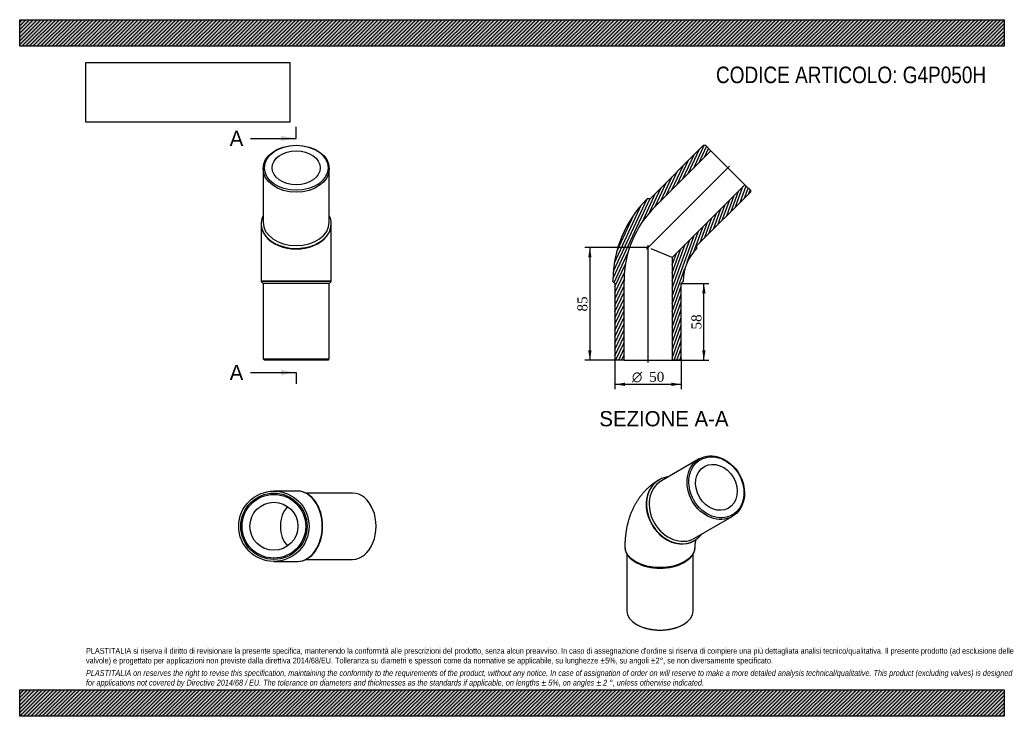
# Model space of a CAD drawing. Header units: millimetres. Extents: x 0 to 742, y 0 to 525.
import ezdxf
from ezdxf.enums import TextEntityAlignment as Align
from ezdxf.lldxf.tags import DXFTag

# ---------------------------------------------------------------- set-up
doc = ezdxf.new("R2010")
doc.units = ezdxf.units.MM
doc.header["$LTSCALE"] = 2.5
for name, color, linetype in [('Default', 7, 'Continuous'), ('DV4_Default', 7, 'Continuous'), ('G4P050H', 7, 'Continuous')]:
    doc.layers.add(name, color=color, linetype=linetype)
doc.styles.add('SEACAD_Solid_Edge_ANSI', font='seans.ttf')
doc.styles.add('SEACAD_Solid_Edge_ANSI1_Symbols', font='semeca1.ttf')
doc.styles.add('SEACAD_Times_New_Roman', font='times.ttf')
tags = doc.linetypes.add('CENTER2', pattern=[28.575, 19.05, -3.175, 3.175, -3.175]).pattern_tags.tags
tags[10:11] = [DXFTag(74, 4), DXFTag(75, 0), DXFTag(340, '0'), DXFTag(46, 0.0), DXFTag(50, 0.0), DXFTag(44, 0.0), DXFTag(45, 0.0)]
tags[8:9] = [DXFTag(74, 4), DXFTag(75, 0), DXFTag(340, '0'), DXFTag(46, 0.0), DXFTag(50, 0.0), DXFTag(44, 0.0), DXFTag(45, 0.0)]
tags[6:7] = [DXFTag(74, 4), DXFTag(75, 0), DXFTag(340, '0'), DXFTag(46, 0.0), DXFTag(50, 0.0), DXFTag(44, 0.0), DXFTag(45, 0.0)]
tags[4:5] = [DXFTag(74, 4), DXFTag(75, 0), DXFTag(340, '0'), DXFTag(46, 0.0), DXFTag(50, 0.0), DXFTag(44, 0.0), DXFTag(45, 0.0)]
doc.dimstyles.new('ANSImm', dxfattribs={"dimtxt": 7.5, "dimasz": 7.5, "dimexe": 3.75, "dimexo": 0, "dimgap": 1.875, "dimtad": 1, "dimdsep": 46, "dimtxsty": 'SEACAD_Times_New_Roman', "dimblk1": '_SE_FILLED', "dimblk2": '_SE_FILLED', "dimsah": 1, "dimcen": 3.75, "dimazin": 0, "dimtfac": 0.85, "dimtdec": 3, "dimtofl": 0, "dimtmove": 0, "dimatfit": 3, "dimfxl": 1, "dimarcsym": 0})
picture_1 = doc.add_image_def('image1.jpg', size_in_pixel=(4302, 1260))

# ---------------------------------------------------------------- blocks, each defined once
blk = doc.blocks.new('SE')
at = {"layer": 'G4P050H', "color": 7, "linetype": 'Continuous'}
for p, q in [((512.38, 193.93), (483.88, 177.47)), ((482.38, 178.34), (482.13, 178.2)), ((508.88, 134.17), (537.38, 150.63)), ((456.38, 127.62), (456.38, 127.21)), ((508.63, 132.3), (508.88, 132.44)), ((509.38, 127.21), (509.38, 127.62)), ((457.88, 122.13), (457.88, 79.44)), ((507.88, 79.44), (507.88, 122.13)), ((464.14, 116.39), (465.2, 115.78)), ((500.55, 115.78), (501.62, 116.39)), ((465.2, 69.24), (465.91, 68.83)), ((499.85, 68.83), (500.55, 69.24))]:
    blk.add_line(p, q, dxfattribs=at)
for centre, major_axis in [((524.88, 172.28), (12.5, -21.65)), ((525.38, 172.57), (-12, 20.78)), ((525.38, 172.57), (9.05, -15.68))]:
    blk.add_ellipse(centre, major_axis=major_axis, ratio=0.816497, dxfattribs=at)
for centre, major_axis, ratio, start_param, end_param in [((495.63, 155.39), (-13.25, 22.95), 0.816497, 0, 3.479664), ((495.63, 155.39), (-13.25, 22.95), 0.816497, 5.945114, 6.283185), ((495.38, 155.25), (-13.25, 22.95), 0.816497, 0, 3.141593), ((496.38, 155.82), (12.5, -21.65), 0.816497, 3.141593, 6.283185), ((482.88, 127.62), (26.5, 0), 0.57735, 3.141591, 6.282483), ((482.88, 127.21), (-26.5, 0), 0.57735, 0, 3.141593), ((482.88, 125.98), (-25, 0), 0.57735, 0.785398, 2.356195), ((482.88, 79.44), (25, 0), 0.57735, 3.141593, 6.283185), ((482.88, 78.63), (-24, 0), 0.57735, 0.785398, 2.356195)]:
    blk.add_ellipse(centre, major_axis=major_axis, ratio=ratio, start_param=start_param, end_param=end_param, dxfattribs=at)
for points, knots in [([(482.13, 178.2), (481.56, 177.86), (480.47, 177.21), (478.68, 176.02), (476.87, 174.69), (475.11, 173.26), (473.43, 171.75), (471.81, 170.16), (470.27, 168.48), (468.79, 166.73), (467.39, 164.9), (466.07, 162.99), (464.82, 161.01), (463.66, 158.95), (462.57, 156.82), (461.56, 154.62), (460.64, 152.35), (459.8, 150.01), (459.05, 147.6), (458.39, 145.13), (457.82, 142.6), (457.34, 140.01), (456.96, 137.36), (456.67, 134.66), (456.47, 131.93), (456.39, 129.52), (456.38, 128.17), (456.38, 127.62)], [0, 0, 0, 0, 0.030735, 0.069084, 0.107422, 0.14579, 0.184232, 0.222792, 0.261513, 0.300437, 0.339608, 0.379068, 0.418857, 0.459015, 0.499577, 0.540573, 0.58203, 0.623966, 0.666391, 0.709304, 0.752692, 0.796534, 0.840794, 0.885427, 0.930383, 0.975602, 1, 1, 1, 1]), ([(509.38, 127.62), (509.38, 127.83), (509.38, 128.35), (509.42, 129.22), (509.49, 130.12), (509.58, 130.94), (509.7, 131.65), (509.82, 132.26), (509.95, 132.77), (510.05, 133.1), (510.11, 133.26), (510.12, 133.3)], [0, 0, 0, 0, 0.0268739, 0.0766468, 0.1262061, 0.1755805, 0.2248712, 0.2741987, 0.3236751, 0.3734825, 0.3945018, 0.3945018, 0.3945018, 0.3945018])]:
    blk.add_open_spline(points, degree=3, knots=knots, dxfattribs=at)
blk = doc.blocks.new('SE1')
at = {"layer": 'G4P050H', "color": 7, "linetype": 'Continuous'}
for p, q in [((183.5, 412.69), (183.5, 372.38)), ((233.5, 372.38), (233.5, 412.69)), ((182, 371.32), (182, 370.97)), ((235, 370.97), (235, 371.32)), ((182, 370.97), (182, 328.29)), ((235, 328.29), (235, 370.97)), ((182, 328.29), (235, 328.29)), ((182, 328.29), (182, 327.79)), ((235, 327.79), (182, 327.79)), ((182, 327.79), (183.5, 326.29)), ((233.5, 326.29), (235, 327.79)), ((235, 327.79), (235, 328.29)), ((233.5, 326.29), (183.5, 326.29)), ((183.5, 326.29), (183.5, 269.29)), ((233.5, 269.29), (233.5, 326.29)), ((183.5, 269.29), (233.5, 269.29)), ((183.5, 269.29), (184.5, 268.29)), ((232.5, 268.29), (184.5, 268.29)), ((232.5, 268.29), (233.5, 269.29))]:
    blk.add_line(p, q, dxfattribs=at)
for centre, major_axis in [((208.5, 412.69), (-25, 0)), ((208.5, 413.4), (-24, 0)), ((208.5, 413.4), (-18.1, 0))]:
    blk.add_ellipse(centre, major_axis=major_axis, ratio=0.707107, dxfattribs=at)
for centre, major_axis, start_param, end_param in [((208.5, 371.32), (26.5, 0), 2.803522, 6.283185), ((208.5, 372.38), (25, 0), 3.141593, 6.283185), ((208.5, 371.32), (26.5, 0), 0, 0.338071), ((208.5, 370.97), (-26.5, 0), 0, 3.141593)]:
    blk.add_ellipse(centre, major_axis=major_axis, ratio=0.707107, start_param=start_param, end_param=end_param, dxfattribs=at)
blk = doc.blocks.new('SE2')
at = {"layer": 'G4P050H', "color": 7, "linetype": 'Continuous'}
for p, q in [((209.37, 169.72), (191.69, 169.72)), ((209.72, 169.72), (209.37, 169.72)), ((251.09, 168.22), (215.93, 168.22)), ((191.69, 116.72), (209.37, 116.72)), ((209.37, 116.72), (209.72, 116.72)), ((215.93, 118.22), (251.09, 118.22))]:
    blk.add_line(p, q, dxfattribs=at)
for radius in [26.5, 25, 24, 18.1]:
    blk.add_circle((191.69, 143.22), radius, dxfattribs=at)
for centre, major_axis, start_param, end_param in [((209.37, 143.22), (0, 26.5), 3.141593, 6.283185), ((209.72, 143.22), (0, 26.5), 3.141593, 6.283185), ((251.09, 143.22), (0, -25), 0, 3.141593), ((209.37, 143.22), (0, -18.1), 3.750679, 5.674099)]:
    blk.add_ellipse(centre, major_axis=major_axis, ratio=0.707107, start_param=start_param, end_param=end_param, dxfattribs=at)
blk = doc.blocks.new('SE4')
at = {"color": 7, "linetype": 'Continuous', "style": 'SEACAD_Solid_Edge_ANSI'}
blk.add_text('A', height=11.5, dxfattribs=at).set_placement((158.36, 441.31), align=Align.TOP_LEFT)
blk = doc.blocks.new('SE5')
at = {"color": 7, "linetype": 'Continuous', "style": 'SEACAD_Solid_Edge_ANSI'}
blk.add_text('A', height=11.5, dxfattribs=at).set_placement((158.36, 264.86), align=Align.TOP_LEFT)
blk = doc.blocks.new('SEANNOT_GROUP')
at = {"linetype": 'Continuous'}
blk.add_hatch(color=7, dxfattribs=at).paths.add_polyline_path([(197, 433.64), (208.5, 435.56), (197, 437.48)])
at = {"color": 7, "linetype": 'Continuous'}
blk.add_lwpolyline([(174, 435.56), (208.5, 435.56)], dxfattribs=at)
blk = doc.blocks.new('SEANNOT_GROUP1')
at = {"linetype": 'Continuous'}
blk.add_hatch(color=7, dxfattribs=at).paths.add_polyline_path([(197, 257.2), (208.5, 259.11), (197, 261.03)])
at = {"color": 7, "linetype": 'Continuous'}
blk.add_lwpolyline([(174, 259.11), (208.5, 259.11)], dxfattribs=at)
blk = doc.blocks.new('SE3')
at = {"layer": 'Default', "color": 7, "linetype": 'CENTER2'}
for p, q in [((208.5, 435.56), (208.5, 444.18)), ((208.5, 259.11), (208.5, 250.49))]:
    blk.add_line(p, q, dxfattribs=at)
at = {"layer": 'Default', "color": 7, "linetype": 'CENTER2', "const_width": 0.0001}
blk.add_lwpolyline([(208.5, 435.56), (208.5, 259.11)], dxfattribs=at)
at = {"layer": 'Default'}
for name in ['SE4', 'SEANNOT_GROUP', 'SE5', 'SEANNOT_GROUP1']:
    blk.add_blockref(name, (0, 0), dxfattribs=at)
blk = doc.blocks.new('SE6')
at = {"layer": 'G4P050H', "linetype": 'Continuous'}
h = blk.add_hatch(dxfattribs=at)
h.set_pattern_fill('LINE', scale=0.62992, angle=65, style=0)
edge = h.paths.add_edge_path()
edge.add_line((475.33, 390.06), (473.21, 390.06))
edge.add_line((473.21, 390.06), (472.85, 389.71))
edge.add_arc((534.27, 328.29), 86.86, 135, 180)
edge.add_line((447.41, 328.29), (447.41, 327.79))
edge.add_line((447.41, 327.79), (448.91, 326.29))
edge.add_line((448.91, 326.29), (448.91, 269.29))
edge.add_line((448.91, 269.29), (449.91, 268.29))
edge.add_line((449.91, 268.29), (455.81, 268.29))
edge.add_line((455.81, 268.29), (455.81, 328.29))
edge.add_arc((534.27, 328.29), 78.46, 135, 180, ccw=False)
edge.add_line((478.79, 383.77), (521.22, 426.19))
edge.add_line((521.22, 426.19), (517.05, 430.37))
edge.add_line((517.05, 430.37), (515.63, 430.37))
edge.add_line((515.63, 430.37), (475.33, 390.06))
h = blk.add_hatch(dxfattribs=at)
h.set_pattern_fill('LINE', scale=0.62992, angle=70, style=0)
edge = h.paths.add_edge_path()
edge.add_line((510.68, 352.58), (510.68, 354.71))
edge.add_line((510.68, 354.71), (550.99, 395.01))
edge.add_line((550.99, 395.01), (550.99, 396.43))
edge.add_line((550.99, 396.43), (546.82, 400.6))
edge.add_line((546.82, 400.6), (492.01, 345.79))
edge.add_line((492.01, 345.79), (492.01, 268.29))
edge.add_line((492.01, 268.29), (497.91, 268.29))
edge.add_line((497.91, 268.29), (498.91, 269.29))
edge.add_line((498.91, 269.29), (498.91, 326.29))
edge.add_line((498.91, 326.29), (500.41, 327.79))
edge.add_line((500.41, 327.79), (500.41, 328.29))
edge.add_arc((534.27, 328.29), 33.86, 135, 180, ccw=False)
edge.add_line((510.33, 352.23), (510.68, 352.58))
at = {"layer": 'DV4_Default', "color": 7, "linetype": 'CENTER2'}
for p, q in [((472.76, 352.14), (535.26, 414.63)), ((473.91, 266.54), (473.91, 354.98))]:
    blk.add_line(p, q, dxfattribs=at)
at = {"layer": 'G4P050H', "color": 7, "linetype": 'Continuous'}
for p, q in [((515.63, 430.37), (475.33, 390.06)), ((478.79, 383.77), (521.22, 426.19)), ((515.63, 430.37), (517.05, 430.37)), ((521.22, 426.19), (517.05, 430.37)), ((521.22, 426.19), (546.82, 400.6)), ((546.82, 400.6), (492.01, 345.79)), ((510.68, 354.71), (550.99, 395.01)), ((550.99, 396.43), (546.82, 400.6)), ((550.99, 396.43), (550.99, 395.01)), ((472.85, 389.71), (473.21, 390.06)), ((475.33, 390.06), (473.21, 390.06)), ((492.01, 345.79), (476.3, 352.3)), ((510.68, 352.58), (510.33, 352.23)), ((510.68, 352.58), (510.68, 354.71)), ((492.01, 345.79), (492.01, 268.29)), ((447.41, 327.79), (447.41, 328.29)), ((447.41, 327.79), (448.91, 326.29)), ((455.81, 268.29), (455.81, 328.29)), ((498.91, 326.29), (500.41, 327.79)), ((500.41, 328.29), (500.41, 327.79)), ((448.91, 326.29), (448.91, 269.29)), ((498.91, 269.29), (498.91, 326.29)), ((449.91, 268.29), (448.91, 269.29)), ((455.81, 268.29), (449.91, 268.29)), ((455.81, 268.29), (492.01, 268.29)), ((497.91, 268.29), (492.01, 268.29)), ((498.91, 269.29), (497.91, 268.29))]:
    blk.add_line(p, q, dxfattribs=at)
for radius in [86.86, 78.46, 33.86]:
    blk.add_arc((534.27, 328.29), radius, 135, 180, dxfattribs=at)
blk = doc.blocks.new('DMBLK3')
at = {"layer": 'Default', "linetype": 'Continuous'}
for points in [[(517.21, 318.79), (515.96, 326.29), (514.71, 318.79)], [(517.21, 275.79), (514.71, 275.79), (515.96, 268.29)]]:
    blk.add_hatch(color=7, dxfattribs=at).paths.add_polyline_path(points)
at = {"layer": 'Default', "color": 7, "linetype": 'Continuous'}
for p, q in [((498.91, 326.29), (519.71, 326.29)), ((515.96, 268.29), (515.96, 326.29)), ((492.01, 268.29), (519.71, 268.29))]:
    blk.add_line(p, q, dxfattribs=at)
at = {"layer": 'Default', "color": 7, "linetype": 'Continuous', "style": 'SEACAD_Times_New_Roman'}
blk.add_text('58', height=7.5, rotation=90, dxfattribs=at).set_placement((506.58, 291.6), align=Align.TOP_LEFT)
blk = doc.blocks.new('_SE_FILLED')
at = {"color": 0}
blk.add_line((0, 0), (-1, 0), dxfattribs=at)
blk.add_solid([(0, 0), (-1, -0.1665), (-1, 0.1665), (0, 0)], dxfattribs=at)
blk = doc.blocks.new('GDimGGroup')
at = {"layer": 'Default', "linetype": 'Continuous'}
for points in [[(456.41, 248.93), (456.41, 251.43), (448.91, 250.18)], [(491.41, 248.93), (498.91, 250.18), (491.41, 251.43)]]:
    blk.add_hatch(color=7, dxfattribs=at).paths.add_polyline_path(points)
at = {"layer": 'Default', "color": 7, "linetype": 'Continuous'}
for p, q in [((448.91, 269.29), (448.91, 246.43)), ((498.91, 269.29), (498.91, 246.43)), ((498.91, 250.18), (448.91, 250.18))]:
    blk.add_line(p, q, dxfattribs=at)
for s, style, p in [('O', 'SEACAD_Solid_Edge_ANSI1_Symbols', (461.7, 259.56)), ('50', 'SEACAD_Times_New_Roman', (474.75, 259.56))]:
    blk.add_text(s, height=7.5, dxfattribs=dict(at, style=style)).set_placement(p, align=Align.TOP_LEFT)
blk = doc.blocks.new('DMBLK4')
at = {"layer": 'Default', "linetype": 'Continuous'}
for points in [[(428.73, 345.79), (431.23, 345.79), (429.98, 353.29)], [(428.73, 275.79), (429.98, 268.29), (431.23, 275.79)]]:
    blk.add_hatch(color=7, dxfattribs=at).paths.add_polyline_path(points)
at = {"layer": 'Default', "color": 7, "linetype": 'Continuous'}
for p, q in [((473.91, 353.29), (426.23, 353.29)), ((429.98, 353.29), (429.98, 268.29)), ((455.81, 268.29), (426.23, 268.29))]:
    blk.add_line(p, q, dxfattribs=at)
at = {"layer": 'Default', "color": 7, "linetype": 'Continuous', "style": 'SEACAD_Times_New_Roman'}
blk.add_text('85', height=7.5, rotation=90, dxfattribs=at).set_placement((420.6, 305.1), align=Align.TOP_LEFT)

msp = doc.modelspace()

# ---------------------------------------------------------------- hatches: boundary and pattern name
at = {"layer": 'Default', "linetype": 'Continuous'}
h = msp.add_hatch(dxfattribs=at)
h.set_pattern_fill('LINE', scale=0.62992, angle=45, style=0)
h.paths.add_polyline_path([(742.5, 505), (742.5, 525), (0, 525), (0, 505)])
for points in [[(742.5, 505), (742.5, 525), (0, 525), (0, 505)], [(742.5, 0), (742.5, 20), (0, 20), (0, 0)]]:
    msp.add_hatch(color=7, dxfattribs=at).paths.add_polyline_path(points)
h = msp.add_hatch(dxfattribs=at)
h.set_pattern_fill('LINE', scale=0.62992, angle=45, style=0)
h.paths.add_polyline_path([(742.5, 0), (742.5, 20), (0, 20), (0, 0)])

# ---------------------------------------------------------------- linework, layer by layer
at = {"layer": 'Default', "color": 7, "linetype": 'Continuous'}
for p, q in [((0, 525), (742.5, 525)), ((0, 505), (0, 525)), ((742.5, 525), (742.5, 505)), ((742.5, 505), (0, 505)), ((0, 20), (742.5, 20)), ((0, 0), (0, 20)), ((742.5, 20), (742.5, 0)), ((742.5, 0), (0, 0))]:
    msp.add_line(p, q, dxfattribs=at)

# ---------------------------------------------------------------- block references
at = {"layer": 'Default'}
for name in ['SE3', 'SE1', 'SE6', 'GDimGGroup', 'SE', 'SE2']:
    msp.add_blockref(name, (0, 0), dxfattribs=at)

# ---------------------------------------------------------------- texts
at = {"layer": 'Default', "color": 7, "linetype": 'Continuous', "style": 'SEACAD_Solid_Edge_ANSI'}
msp.add_text('SEZIONE A-A', height=11.5, dxfattribs=at).set_placement((437.113, 230.048), align=Align.TOP_LEFT)
at = {"layer": 'Default', "attachment_point": 1}
for s, insert, char_height, width in [('{\\fArial Narrow|b0||i0||c0|p34;\\C7;\\H12.5;\\W1.;CODICE ARTICOLO: G4P050H}', (525.089, 489.67), 12.5, 204.52552), ("{\\fArial Narrow|b0||i0||c0|p34;\\C7;\\H4.375;\\W1.;PLASTITALIA si riserva il diritto di revisionare la presente specifica, mantenendo la conformità alle prescrizioni del prodotto, senza alcun preavviso. In caso di assegnazione d'ordine si riserva di compiere una più dettagliata analisi tecnico/qualitativa. Il presente prodotto (ad esclusione delle \\P}{\\fArial Narrow|b0||i0||c0|p34;\\C7;\\H4.375;\\W1.;valvole) è progettato per applicazioni non previste dalla direttiva 2014/68/EU. Tolleranza su diametri e spessori come da normative se applicabile, su lunghezze ±5%, su angoli ±2°, se non diversamente specificato.\\P}{\\fArial Narrow|b0||i0||c0|p34;\\C7;\\H1.25;\\W1.;   \\P}{\\fArial Narrow|b0||i1||c0|p34;\\C7;\\H4.375;\\W1.;PLASTITALIA on reserves the right to revise this specification, maintaining the conformity to the requirements of the product, without any notice. In case of assignation of order on will reserve to make a more detailed analysis technical/qualitative. This product (excluding valves) is designed \\P}{\\fArial Narrow|b0||i1||c0|p34;\\C7;\\H4.375;\\W1.;for applications not covered by Directive 2014/68 / EU. The tolerance on diameters and thicknesses as the standards if applicable, on lengths ± 5%, on angles ± 2 °, unless otherwise indicated.\\P}", (50, 51.506), 4.375, 642.5)]:
    msp.add_mtext(s, dxfattribs=dict(at, insert=insert, char_height=char_height, width=width))

# ---------------------------------------------------------------- dimensions: what is measured, and where the dimension line sits
at = {"layer": 'Default', "color": 7, "linetype": 'Continuous'}
for base, p1, p2, picture, middle in [((422.44, 275.398), (473.914, 353.292), (455.814, 268.292), 'DMBLK4', (429.977, 310.792)), ((515.959, 326.292), (492.014, 268.292), (498.914, 326.292), 'DMBLK3', (515.959, 297.292))]:
    dim = msp.add_linear_dim(base=base, p1=p1, p2=p2, angle=90, text='\\A1;<>', dimstyle='ANSImm', dxfattribs=at)
    dim.commit()
    dim.dimension.update_dxf_attribs({"geometry": picture, "text_midpoint": middle, "dimtype": 160})

# ---------------------------------------------------------------- pictures from other files: only their frames are drawn
image = msp.add_image(picture_1, insert=(50, 447.758), size_in_units=(153.643, 45))
image.dxf.flags = 7

doc.saveas('drawing.dxf')
